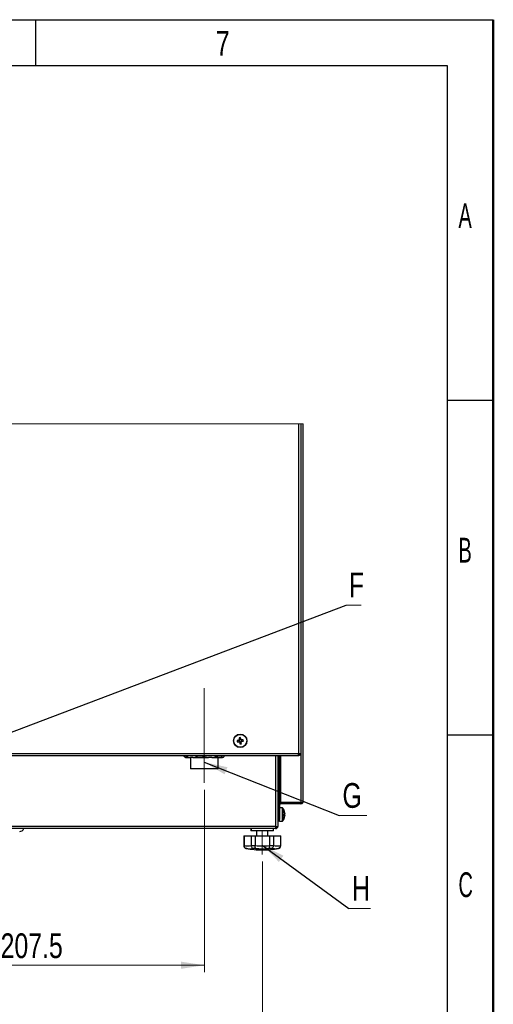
# Paper-space layout 'Specification Drawing' of a CAD drawing. Header units: millimetres. Extents: x 0 to 420, y 0 to 297.
# Tile 36 of 36: x 353 to 420, y 158 to 297. Entities that reach past the tile are written whole.
import ezdxf

# ---------------------------------------------------------------- set-up
doc = ezdxf.new("R2010")
doc.units = ezdxf.units.MM
doc.linetypes.add('CENTERX2', pattern=[20.32, 12.7, -2.54, 2.54, -2.54])
doc.layers.add('BOARDER', color=7, linetype='Continuous', lineweight=25)
doc.layers.add('COMPONENT', color=7, linetype='Continuous')
doc.styles.add('SLDTEXTSTYLE0', font='TXT', dxfattribs={"width": 0.605})
doc.styles.add('SLDTEXTSTYLE1', font='TXT', dxfattribs={"width": 0.75})
doc.dimstyles.new('SLDDIMSTYLE0', dxfattribs={"dimtxt": 0.18, "dimasz": 3.302, "dimexe": 0, "dimexo": 0.0625, "dimgap": 0, "dimtad": 0, "dimtih": 1, "dimtoh": 1, "dimdec": 0, "dimrnd": 1e-09, "dimzin": 0, "dimdsep": 46, "dimtxsty": 'Standard', "dimsah": 1, "dimcen": 0.09, "dimadec": 0, "dimazin": 0, "dimtfac": 3.302, "dimtdec": 0, "dimtofl": 0, "dimtmove": 0, "dimatfit": 3, "dimfxl": 0, "dimfrac": 2, "dimtolj": 1, "dimtzin": 0, "dimarcsym": 0})
doc.dimstyles.new('SLDDIMSTYLE11', dxfattribs={"dimtxt": 3.5, "dimasz": 3.302, "dimexe": 0, "dimexo": 0.0625, "dimgap": 0.875, "dimtad": 1, "dimdec": 1, "dimlfac": 5, "dimrnd": 1e-09, "dimzin": 12, "dimdsep": 46, "dimtxsty": 'SLDTEXTSTYLE1', "dimsah": 1, "dimcen": 0.09, "dimadec": 0, "dimazin": 3, "dimtfac": 1, "dimtdec": 1, "dimtofl": 0, "dimtmove": 0, "dimatfit": 3, "dimfxl": 0, "dimfrac": 2, "dimtolj": 1, "dimtzin": 12, "dimarcsym": 0})
doc.dimstyles.new('SLDDIMSTYLE9', dxfattribs={"dimtxt": 3.5, "dimasz": 3.302, "dimexe": 0, "dimexo": 0.0625, "dimgap": 0.875, "dimtad": 1, "dimdec": 0, "dimlfac": 5, "dimrnd": 1e-09, "dimzin": 12, "dimdsep": 46, "dimtxsty": 'SLDTEXTSTYLE1', "dimsah": 1, "dimcen": 0.09, "dimadec": 0, "dimazin": 3, "dimtfac": 1, "dimtdec": 0, "dimtofl": 0, "dimtmove": 0, "dimatfit": 3, "dimfxl": 0, "dimfrac": 2, "dimtolj": 1, "dimtzin": 12, "dimarcsym": 0})

# ---------------------------------------------------------------- blocks, each defined once
blk = doc.blocks.new('_D_10')
at = {"color": 7, "linetype": 'Continuous', "lineweight": 0}
for p, q in [((278.98, 177.28), (278.98, 143.16)), ((387.35, 177.97), (387.35, 143.16)), ((387.35, 144.16), (278.98, 144.16))]:
    blk.add_line(p, q, dxfattribs=at)
at = {"color": 7, "linetype": 'Continuous', "lineweight": 18}
for points in [[(278.98, 144.16), (282.28, 143.65), (282.28, 144.67)], [(387.35, 144.16), (384.04, 144.67), (384.04, 143.65)]]:
    blk.add_solid(points, dxfattribs=at)
at = {"color": 7, "linetype": 'Continuous', "lineweight": 18, "insert": (324.05, 148.67), "char_height": 3.5, "attachment_point": 1, "style": 'SLDTEXTSTYLE1'}
blk.add_mtext('542', dxfattribs=at)
blk = doc.blocks.new('_D_15')
at = {"color": 7, "linetype": 'Continuous', "lineweight": 0}
for p, q in [((379.15, 188.1), (379.15, 162.31)), ((337.65, 187.02), (337.65, 162.31)), ((337.65, 163.31), (379.15, 163.31))]:
    blk.add_line(p, q, dxfattribs=at)
at = {"color": 7, "linetype": 'Continuous', "lineweight": 18}
for points in [[(337.65, 163.31), (340.95, 162.8), (340.95, 163.82)], [(379.15, 163.31), (375.84, 163.82), (375.84, 162.8)]]:
    blk.add_solid(points, dxfattribs=at)
at = {"color": 7, "linetype": 'Continuous', "lineweight": 18, "insert": (350.35, 167.82), "char_height": 3.5, "attachment_point": 1, "style": 'SLDTEXTSTYLE1'}
blk.add_mtext('207.5', dxfattribs=at)
blk = doc.blocks.new('SW_NOTE_0_27')
at = {"color": 0, "linetype": 'Continuous', "lineweight": 0}
blk.add_line((3.06, 0), (0, 0), dxfattribs=at)
at = {"color": 0, "linetype": 'Continuous', "lineweight": 0, "insert": (0.46, 4.59), "char_height": 3.5, "attachment_point": 1, "style": 'SLDTEXTSTYLE1'}
blk.add_mtext('H', dxfattribs=at)
blk = doc.blocks.new('SW_NOTE_0_28')
at = {"color": 0, "linetype": 'Continuous', "lineweight": 0}
blk.add_line((3.94, 0), (0, 0), dxfattribs=at)
at = {"color": 0, "linetype": 'Continuous', "lineweight": 0, "insert": (0.49, 4.59), "char_height": 3.5, "attachment_point": 1, "style": 'SLDTEXTSTYLE1'}
blk.add_mtext('G', dxfattribs=at)
blk = doc.blocks.new('SW_NOTE_0_29')
at = {"color": 0, "linetype": 'Continuous', "lineweight": 0}
blk.add_line((2.14, 0), (0, 0), dxfattribs=at)
at = {"color": 0, "linetype": 'Continuous', "lineweight": 0, "insert": (0.4, 4.6), "char_height": 3.5, "attachment_point": 1, "style": 'SLDTEXTSTYLE1'}
blk.add_mtext('F', dxfattribs=at)

psp = doc.layouts.new('Specification Drawing')

# ---------------------------------------------------------------- linework, layer by layer
at = {"color": 7, "linetype": 'Continuous', "lineweight": 18}
for p, q in [((393.1244, 239.8475), (273.3244, 239.8475)), ((387.3458, 182.3206), (387.3458, 178.9689))]:
    psp.add_line(p, q, dxfattribs=at)
at = {"color": 7, "linetype": 'Continuous', "lineweight": 25}
for p, q in [((392.4537, 239.8475), (392.4537, 193.2604)), ((392.7737, 239.8475), (392.7737, 193.2604)), ((392.8044, 239.8475), (392.8044, 186.3306)), ((393.1244, 186.4406), (393.1244, 239.8475)), ((384.0154, 195.1176), (384.0416, 194.9133)), ((384.3009, 195.2487), (384.0965, 195.2225)), ((384.4319, 194.9632), (384.4058, 195.1675)), ((384.1465, 194.8321), (384.3508, 194.8583)), ((392.4509, 192.9404), (327.2452, 192.9404)), ((376.2784, 192.9245), (376.2784, 192.9404)), ((376.2784, 192.9245), (376.4412, 192.9245)), ((376.4132, 192.712), (376.4646, 192.6606)), ((376.4412, 192.9245), (376.4412, 192.9404)), ((376.4646, 192.6606), (377.1895, 192.6606)), ((377.5455, 192.6606), (377.1895, 192.6606)), ((377.2052, 192.6606), (377.2052, 191.1006)), ((377.5455, 192.6606), (379.755, 192.6606)), ((378.2938, 192.9245), (378.2938, 192.9404)), ((378.2938, 192.9245), (378.8026, 192.9245)), ((378.8026, 192.9245), (378.8026, 192.9404)), ((380.2082, 192.6606), (379.755, 192.6606)), ((380.2082, 192.6606), (381.7107, 192.6606)), ((381.0852, 191.1006), (381.0852, 192.6606)), ((381.1606, 192.9245), (381.1606, 192.9404)), ((381.1606, 192.9245), (381.5066, 192.9245)), ((381.5066, 192.9245), (381.5066, 192.9404)), ((381.8079, 192.6606), (381.7107, 192.6606)), ((381.8079, 192.6606), (381.8258, 192.6606)), ((381.8258, 192.6606), (381.8772, 192.712)), ((382.012, 192.9245), (382.012, 192.9404)), ((389.5452, 192.9404), (389.5452, 182.9435)), ((389.6244, 188.0125), (389.6244, 192.9404)), ((389.7844, 188.0125), (389.7844, 192.9404)), ((392.4509, 192.9404), (392.4537, 192.9404)), ((392.4537, 193.2604), (392.7737, 193.2604)), ((392.5266, 193.1204), (392.4537, 193.1204)), ((392.4537, 192.9404), (392.4537, 193.1004)), ((381.0852, 191.1006), (377.2052, 191.1006)), ((389.7844, 188.0125), (389.6244, 188.0125)), ((389.6244, 188.0125), (389.6244, 187.5882)), ((389.7844, 187.5882), (389.7844, 188.0125)), ((389.6244, 187.5882), (389.7844, 187.5882)), ((389.6244, 187.5882), (389.6244, 186.4839)), ((389.7844, 187.5882), (389.7844, 186.4839)), ((389.7344, 186.2806), (389.5452, 186.2806)), ((389.5452, 186.1206), (389.6726, 186.1206)), ((389.5452, 185.4206), (389.6244, 185.4206)), ((389.6244, 185.3777), (389.5452, 185.3777)), ((389.7844, 186.4839), (389.6244, 186.4839)), ((389.7844, 185.9606), (389.6244, 185.9606)), ((389.6244, 185.9606), (389.6244, 183.8964)), ((389.8313, 186.3306), (389.7182, 186.3306)), ((389.8313, 186.0738), (389.7182, 186.1869)), ((389.9444, 186.2806), (389.7344, 186.2806)), ((389.7844, 185.9606), (389.7844, 183.8964)), ((390.1656, 185.5706), (389.7844, 185.5706)), ((389.9444, 186.3306), (389.8313, 186.3306)), ((392.8044, 186.3306), (389.9444, 186.3306)), ((392.8044, 186.2806), (389.9444, 186.2806)), ((392.8044, 186.1206), (389.9444, 186.1206)), ((392.8044, 186.3306), (393.0816, 186.3306)), ((393.0816, 186.2806), (392.8044, 186.2806)), ((389.5452, 184.6636), (389.6244, 184.6636)), ((389.6244, 184.5777), (389.5452, 184.5777)), ((389.5452, 183.8636), (389.6244, 183.8636)), ((389.6244, 183.8206), (389.5452, 183.8206)), ((389.7844, 183.8964), (389.6244, 183.8964)), ((389.6244, 183.8964), (389.6244, 183.7206)), ((389.7844, 183.7206), (389.7844, 183.8964)), ((390.5109, 184.7833), (390.5109, 184.8143)), ((390.5109, 184.7833), (390.5109, 184.6954)), ((390.5109, 184.489), (390.5109, 184.5459)), ((390.5109, 184.4917), (390.5109, 184.427)), ((389.2252, 182.9406), (277.0652, 182.9406)), ((389.2252, 182.6206), (277.0652, 182.6206)), ((385.7152, 182.6206), (385.7152, 182.3206)), ((385.7458, 182.6206), (385.7458, 182.3206)), ((388.9458, 182.3206), (388.9458, 182.6206)), ((389.2252, 182.9406), (389.2252, 182.6206)), ((389.2252, 182.8789), (389.2622, 182.9036)), ((389.3852, 182.9406), (389.5452, 182.9406)), ((389.5452, 182.9435), (389.5452, 182.9406)), ((389.6244, 183.7206), (389.7844, 183.7206)), ((389.7844, 183.7206), (389.7844, 183.6706)), ((389.7844, 183.6706), (390.1656, 183.6706)), ((384.7152, 181.6206), (384.7152, 180.2206)), ((384.7152, 181.6206), (384.7367, 181.6206)), ((384.7367, 181.6206), (384.7367, 180.2273)), ((384.7367, 181.6206), (384.7458, 181.6206)), ((384.7458, 181.6206), (384.7458, 180.2206)), ((384.7458, 181.6206), (384.7673, 181.6206)), ((384.7673, 181.6206), (384.7673, 180.2273)), ((384.7673, 181.6206), (385.7673, 181.6206)), ((385.7458, 182.3206), (385.7152, 182.3206)), ((388.9458, 182.3206), (385.7458, 182.3206)), ((385.7673, 181.6206), (386.3458, 181.6206)), ((385.7673, 181.6206), (385.7673, 180.2273)), ((386.3458, 181.6206), (386.3458, 180.2273)), ((386.3458, 181.6206), (388.3458, 181.6206)), ((386.5152, 182.3206), (386.5152, 181.6206)), ((386.5458, 182.3206), (386.5458, 181.6206)), ((388.1458, 181.6206), (388.1458, 182.3206)), ((388.3458, 181.6206), (388.3458, 180.2273)), ((388.3458, 181.6206), (388.9242, 181.6206)), ((388.9242, 181.6206), (388.9242, 180.2273)), ((388.9242, 181.6206), (389.9242, 181.6206)), ((389.9242, 181.6206), (389.9242, 180.2273)), ((389.9242, 181.6206), (389.9458, 181.6206)), ((389.9458, 180.2206), (389.9458, 181.6206)), ((384.7367, 180.2206), (384.7367, 180.2273)), ((384.7673, 180.2206), (384.7673, 180.2273)), ((385.7673, 180.2273), (385.7674, 180.2206)), ((385.7674, 180.2206), (386.3456, 180.2206)), ((386.3992, 179.8272), (386.0302, 179.8272)), ((386.3456, 180.2206), (386.3458, 180.2273)), ((388.6613, 179.8272), (388.2923, 179.8272)), ((388.3458, 180.2273), (388.3459, 180.2206)), ((388.3459, 180.2206), (388.9241, 180.2206)), ((388.9241, 180.2206), (388.9242, 180.2273)), ((389.9242, 180.2273), (389.9243, 180.2206))]:
    psp.add_line(p, q, dxfattribs=at)
at = {"color": 7, "linetype": 'CENTERX2', "lineweight": 18, "ltscale": 1.8}
psp.add_line((379.1452, 189.1006), (379.1452, 202.5006), dxfattribs=at)
at = {"color": 8, "linetype": 'Continuous', "lineweight": 25}
for p, q in [((327.2381, 193.2604), (392.4537, 193.2604)), ((389.2252, 192.9404), (389.2252, 182.9406)), ((389.9444, 186.3306), (389.9444, 192.9404)), ((392.4537, 193.1204), (392.4537, 193.2604)), ((389.5452, 186.4406), (389.6382, 186.4406)), ((389.7344, 186.2021), (389.7344, 186.2806)), ((390.1656, 185.5706), (390.1656, 183.6706)), ((390.2396, 185.5319), (390.2396, 183.7094)), ((384.7152, 180.2206), (384.7367, 180.2206)), ((384.7458, 180.2206), (384.7673, 180.2206)), ((385.0531, 179.8272), (385.0431, 179.8272)), ((385.1413, 179.815), (385.0531, 179.8272)), ((385.0837, 179.8272), (385.0736, 179.8272)), ((389.6179, 179.8272), (389.6079, 179.8272)), ((389.9243, 180.2206), (389.9458, 180.2206))]:
    psp.add_line(p, q, dxfattribs=at)
at = {"color": 7, "linetype": 'Continuous', "lineweight": 25, "flags": 128}
for points in [[(384.0319, 195.1197), (383.9995, 195.1156), (383.9672, 195.1114), (383.9351, 195.1073), (383.903, 195.1032), (383.8711, 195.0991), (383.8394, 195.0951), (383.8078, 195.091), (383.7763, 195.087)], [(383.8025, 194.8827), (383.8339, 194.8867), (383.8655, 194.8908), (383.8973, 194.8948), (383.9292, 194.8989), (383.9612, 194.903), (383.9934, 194.9071), (384.0256, 194.9112), (384.058, 194.9154)], [(384.066, 195.4616), (384.07, 195.4302), (384.074, 195.3986), (384.0781, 195.3668), (384.0822, 195.3349), (384.0863, 195.3029), (384.0904, 195.2707), (384.0945, 195.2384), (384.0986, 195.2061)], [(384.303, 195.2322), (384.2988, 195.2646), (384.2947, 195.2968), (384.2906, 195.329), (384.2865, 195.361), (384.2824, 195.3929), (384.2784, 195.4247), (384.2743, 195.4563), (384.2703, 195.4878)], [(384.6449, 195.1981), (384.6135, 195.1941), (384.5819, 195.19), (384.5501, 195.186), (384.5182, 195.1819), (384.4861, 195.1778), (384.454, 195.1737), (384.4217, 195.1696), (384.3894, 195.1654)], [(384.4155, 194.9611), (384.4479, 194.9652), (384.4801, 194.9694), (384.5123, 194.9735), (384.5443, 194.9776), (384.5762, 194.9817), (384.608, 194.9857), (384.6396, 194.9898), (384.671, 194.9938)], [(384.1444, 194.8486), (384.1485, 194.8162), (384.1526, 194.784), (384.1568, 194.7518), (384.1609, 194.7198), (384.1649, 194.6879), (384.169, 194.6561), (384.173, 194.6245), (384.1771, 194.593)], [(384.3814, 194.6192), (384.3774, 194.6506), (384.3733, 194.6822), (384.3693, 194.714), (384.3652, 194.7459), (384.3611, 194.7779), (384.357, 194.8101), (384.3528, 194.8424), (384.3487, 194.8747)], [(390.4626, 184.652), (390.4622, 184.6357), (390.4617, 184.6206)], [(390.4625, 185.06), (390.4628, 185.0601), (390.4629, 185.0599), (390.4628, 185.0596), (390.4627, 185.0595)], [(385.0736, 179.8272), (385.3551, 179.7789), (385.6376, 179.7369), (385.9209, 179.7014), (386.205, 179.6724), (386.4897, 179.6497), (386.7748, 179.6336), (387.0602, 179.6239), (387.3458, 179.6206), (387.6313, 179.6239), (387.9167, 179.6336), (388.2018, 179.6497), (388.4865, 179.6724), (388.7706, 179.7014), (389.054, 179.7369), (389.3364, 179.7789), (389.6179, 179.8272)]]:
    psp.add_lwpolyline(points, dxfattribs=at)
at = {"color": 7, "linetype": 'Continuous', "lineweight": 25}
for radius in [0.95, 0.9113]:
    psp.add_circle((384.2237, 195.0404), radius, dxfattribs=at)
for centre, radius, start, end in [((387.2788, 195.4312), 3.5193, 185.611581, 188.965807), ((384.2237, 195.0404), 0.2076, 127.039634, 157.539265), ((384.2237, 195.0404), 0.1702, 150.047679, 224.52971), ((384.2237, 195.0404), 0.2076, 217.039889, 247.539572), ((384.6148, 191.9824), 3.5223, 95.613461, 98.964855), ((384.2235, 195.0406), 0.1699, 134.51442, 150.057272), ((384.2236, 195.0403), 0.1701, 224.524531, 240.054646), ((384.2237, 195.0404), 0.1702, 60.04747, 134.530845), ((384.2237, 195.0404), 0.1702, 240.04747, 314.530845), ((384.2236, 195.0403), 0.2077, 37.044359, 67.53111), ((384.2237, 195.0404), 0.1702, 44.529056, 60.050122), ((384.2236, 195.0405), 0.1703, 314.532521, 330.039171), ((384.2237, 195.0404), 0.1702, 330.047679, 44.52971), ((384.2237, 195.0404), 0.2076, 307.039634, 337.539265), ((381.1659, 194.6493), 3.522, 5.612859, 8.964529), ((383.8329, 198.0963), 3.5201, 275.61079, 278.964237), ((389.9444, 185.9607), 0.32, 89.996984, 135.001516), ((389.9445, 185.9606), 0.16, 90.004412, 134.99924), ((390.1656, 185.4806), 0.09, 34.712649, 90.004543), ((388.9244, 184.6206), 1.6001, 16.102014, 34.717446), ((392.8044, 186.4406), 0.16, 269.999853, 316.56953), ((392.8045, 186.4406), 0.32, 269.997936, 330.001066), ((392.9535, 186.4439), 0.171, 318.511092, 358.902674), ((392.8044, 186.4406), 0.32, 330.000721, 359.99959), ((388.9244, 184.6207), 1.6001, 325.282554, 343.897986), ((388.9584, 184.6358), 1.5627, 6.556685, 16.090771), ((390.4218, 185.0535), 0.0411, 337.883002, 22.116998), ((388.9582, 184.6048), 1.5629, 6.557238, 16.090218), ((390.3946, 184.7956), 0.1536, 295.183455, 319.252759), ((388.746, 184.5548), 1.717, 356.599966, 3.400034), ((390.3945, 184.4456), 0.1537, 40.753075, 64.810711), ((390.3946, 184.592), 0.1536, 295.179986, 319.247735), ((388.9581, 184.6055), 1.563, 343.910272, 353.442789), ((390.4327, 184.1853), 0.0302, 334.428773, 353.103774), ((390.4622, 184.1811), 0.000724, 11.159815, 57.548858), ((388.6795, 184.624), 1.7835, 359.890958, 1.016003), ((388.6778, 184.6172), 1.7851, 358.984531, 0.108508), ((353.0452, 182.8204), 0.6, 270.000626, 340.550792), ((390.1656, 183.7606), 0.09, 269.995457, 325.287351), ((385.1152, 180.2206), 0.4, 180.000428, 259.610458), ((385.1458, 180.2206), 0.4, 180.000428, 259.610458), ((385.2673, 183.2125), 3.0268, 260.491638, 279.508362), ((387.3152, 192.2204), 12.5997, 259.611122, 270.000196), ((385.5569, 182.9145), 3.1234, 261.284487, 278.715513), ((387.3458, 192.2194), 12.0337, 265.233229, 274.766771), ((387.3458, 192.2221), 12.431, 265.632967, 274.367033), ((389.1048, 182.9229), 3.1318, 261.293591, 270.265212), ((389.1346, 182.9145), 3.1234, 261.284487, 278.715513), ((389.4242, 183.2125), 3.0268, 260.491638, 279.508362), ((389.5152, 180.2206), 0.4, 280.389542, 359.999572), ((389.5458, 180.2206), 0.4, 280.389542, 359.999572)]:
    psp.add_arc(centre, radius, start, end, dxfattribs=at)
for points, knots in [([(376.4181, 192.7168), (376.4024, 192.7311), (376.3399, 192.7879), (376.3048, 192.866), (376.2784, 192.9245)], [0, 0, 0, 0, 0.25059649, 1, 1, 1, 1]), ([(376.4412, 192.9245), (376.4638, 192.912), (376.5917, 192.8412), (376.8349, 192.7279), (377.0716, 192.683), (377.1895, 192.6606)], [0, 0, 0, 0, 0.0972546, 0.55006163, 1, 1, 1, 1]), ([(377.5455, 192.6606), (377.6724, 192.6853), (377.9332, 192.7362), (378.1735, 192.8566), (378.2929, 192.924), (378.2938, 192.9245)], [0, 0, 0, 0, 0.48429319, 0.99590995, 1, 1, 1, 1]), ([(378.8026, 192.9245), (378.9378, 192.8681), (379.2438, 192.7403), (379.5719, 192.6892), (379.755, 192.6606)], [0, 0, 0, 0, 0.44167675, 1, 1, 1, 1]), ([(380.2082, 192.6606), (380.2197, 192.6618), (380.3877, 192.6783), (380.7144, 192.7437), (381.0105, 192.8637), (381.1606, 192.9245)], [0, 0, 0, 0, 0.03489282, 0.51065, 1, 1, 1, 1]), ([(381.5066, 192.9245), (381.5342, 192.866), (381.5829, 192.7624), (381.672, 192.6915), (381.7107, 192.6606)], [0, 0, 0, 0, 0.56564526, 1, 1, 1, 1]), ([(381.8079, 192.6606), (381.8125, 192.6628), (381.8574, 192.6844), (381.9342, 192.7737), (381.9833, 192.8688), (382.012, 192.9245)], [0, 0, 0, 0, 0.045013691, 0.441367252, 1, 1, 1, 1]), ([(392.4537, 193.2604), (392.4535, 193.2196), (392.4531, 193.1442), (392.4522, 193.0456), (392.4521, 192.9798), (392.4511, 192.9485), (392.4509, 192.9404)], [0, 0, 0, 0, 0.382665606, 0.707090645, 0.923864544, 1, 1, 1, 1]), ([(392.6137, 193.2604), (392.6113, 193.2394), (392.6065, 193.1975), (392.5695, 193.1446), (392.5166, 193.1076), (392.4746, 193.1028), (392.4537, 193.1004)], [0, 0, 0, 0, 0.25000642, 0.50000838, 0.75000703, 1, 1, 1, 1]), ([(392.7737, 193.2604), (392.7689, 193.2185), (392.7592, 193.1346), (392.6853, 193.0288), (392.5795, 192.9548), (392.4956, 192.9452), (392.4537, 192.9404)], [0, 0, 0, 0, 0.24999733, 0.50000272, 0.75000149, 1, 1, 1, 1]), ([(389.6244, 186.4839), (389.6304, 186.4571), (389.644, 186.3959), (389.6915, 186.3541), (389.7182, 186.3306)], [0, 0, 0, 0, 0.43758633, 1, 1, 1, 1]), ([(389.7182, 186.1869), (389.6913, 186.1538), (389.6375, 186.0877), (389.6288, 186.003), (389.6244, 185.9606)], [0, 0, 0, 0, 0.50000889, 1, 1, 1, 1]), ([(389.7844, 186.4839), (389.7869, 186.4579), (389.7921, 186.4037), (389.8179, 186.3556), (389.8313, 186.3306)], [0, 0, 0, 0, 0.4798634, 1, 1, 1, 1]), ([(389.8313, 186.0738), (389.8179, 186.0572), (389.791, 186.0242), (389.7866, 185.9818), (389.7844, 185.9606)], [0, 0, 0, 0, 0.49997676, 1, 1, 1, 1]), ([(392.8029, 186.3199), (392.8028, 186.3109), (392.8027, 186.2978), (392.8019, 186.2847), (392.8016, 186.2806)], [0, 0, 0, 0, 0.68970597, 1, 1, 1, 1]), ([(392.8038, 186.3284), (392.8038, 186.325), (392.8037, 186.3083), (392.8036, 186.2916), (392.8035, 186.2784)], [0, 0, 0, 0, 0.20436022, 1, 1, 1, 1]), ([(389.2252, 182.9406), (389.266, 182.9408), (389.3414, 182.9412), (389.44, 182.9421), (389.5059, 182.9422), (389.5371, 182.9432), (389.5452, 182.9435)], [0, 0, 0, 0, 0.38267021, 0.70708127, 0.92385033, 1, 1, 1, 1]), ([(389.2252, 182.7806), (389.2462, 182.783), (389.2881, 182.7878), (389.341, 182.8248), (389.378, 182.8777), (389.3828, 182.9197), (389.3852, 182.9406)], [0, 0, 0, 0, 0.249998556, 0.50000279, 0.750011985, 1, 1, 1, 1]), ([(389.2252, 182.6206), (389.2671, 182.6254), (389.351, 182.6351), (389.4568, 182.7091), (389.5308, 182.8148), (389.5404, 182.8987), (389.5452, 182.9406)], [0, 0, 0, 0, 0.25000294, 0.50000382, 0.75000057, 1, 1, 1, 1]), ([(384.7367, 180.2206), (384.7406, 180.1762), (384.7484, 180.0879), (384.8125, 179.9694), (384.9086, 179.8778), (384.996, 179.8396), (385.0454, 179.8286), (385.0522, 179.8273), (385.0531, 179.8272)], [0, 0, 0, 0, 0.2431588, 0.48287868, 0.72155067, 0.96216109, 0.99511972, 1, 1, 1, 1]), ([(384.7673, 180.2206), (384.7712, 180.1762), (384.7789, 180.0879), (384.8431, 179.9694), (384.9391, 179.8778), (385.0266, 179.8396), (385.076, 179.8286), (385.0828, 179.8273), (385.0837, 179.8272)], [0, 0, 0, 0, 0.2431588, 0.48287868, 0.72155067, 0.96216109, 0.99511972, 1, 1, 1, 1]), ([(385.7674, 180.2206), (385.7722, 180.1764), (385.7815, 180.0898), (385.8348, 179.9731), (385.9118, 179.8813), (385.9839, 179.84), (386.0242, 179.8286), (386.0295, 179.8273), (386.0302, 179.8272)], [0, 0, 0, 0, 0.26348214, 0.51572559, 0.75066423, 0.9674307, 0.99581767, 1, 1, 1, 1]), ([(386.3992, 179.8272), (386.399, 179.8273), (386.3975, 179.8287), (386.3826, 179.8443), (386.3654, 179.8952), (386.3505, 179.9815), (386.3429, 180.0946), (386.3447, 180.177), (386.3456, 180.2206)], [0, 0, 0, 0, 0.00188301, 0.01533101, 0.15994892, 0.38586285, 0.67447243, 1, 1, 1, 1]), ([(388.2923, 179.8272), (388.2925, 179.8273), (388.2941, 179.8287), (388.3089, 179.8443), (388.3261, 179.8952), (388.3411, 179.9815), (388.3486, 180.0946), (388.3468, 180.177), (388.3459, 180.2206)], [0, 0, 0, 0, 0.00188301, 0.015331, 0.15994885, 0.38586338, 0.67447257, 1, 1, 1, 1]), ([(388.6613, 179.8272), (388.662, 179.8273), (388.6673, 179.8286), (388.7077, 179.84), (388.7798, 179.8813), (388.8567, 179.9731), (388.9101, 180.0898), (388.9194, 180.1764), (388.9241, 180.2206)], [0, 0, 0, 0, 0.00418232, 0.03256928, 0.2493382, 0.48427474, 0.73651803, 1, 1, 1, 1]), ([(389.6079, 179.8272), (389.6088, 179.8273), (389.6155, 179.8286), (389.665, 179.8396), (389.7524, 179.8778), (389.8485, 179.9694), (389.9126, 180.0879), (389.9204, 180.1762), (389.9243, 180.2206)], [0, 0, 0, 0, 0.00488028, 0.03783889, 0.27845169, 0.51712157, 0.75684133, 1, 1, 1, 1])]:
    psp.add_open_spline(points, degree=3, knots=knots, dxfattribs=at)
at = {"layer": 'BOARDER'}
for p, q in [((355.34, 290.5), (355.34, 297)), ((413.5, 290.5), (413.5, 6.5)), ((413.5, 243.2), (420, 243.2)), ((413.5, 195.9), (420, 195.9))]:
    psp.add_line(p, q, dxfattribs=at)
at = {"layer": 'BOARDER', "linetype": 'Continuous', "lineweight": 50}
psp.add_line((420, 0), (420, 297), dxfattribs=at)
at = {"layer": 'COMPONENT'}
for p, q in [((0, 297), (420, 297)), ((6.5, 290.5), (413.5, 290.5))]:
    psp.add_line(p, q, dxfattribs=at)

# ---------------------------------------------------------------- block references
at = {"color": 7, "linetype": 'Continuous', "lineweight": 0}
for name, p in [('SW_NOTE_0_29', (399.1875, 214.2243)), ('SW_NOTE_0_28', (398.1875, 184.4743)), ('SW_NOTE_0_27', (399.5625, 171.3493))]:
    psp.add_blockref(name, p, dxfattribs=at)

# ---------------------------------------------------------------- texts
at = {"layer": 'BOARDER', "char_height": 3.5}
for s, insert, attachment_point, style in [('7', (381.752, 295.3934), 2, 'SLDTEXTSTYLE1'), ('A', (415.0709, 271.0445), 1, 'SLDTEXTSTYLE0'), ('B', (415.0709, 223.7445), 1, 'SLDTEXTSTYLE0'), ('C', (415.0709, 176.4445), 1, 'SLDTEXTSTYLE0')]:
    psp.add_mtext(s, dxfattribs=dict(at, insert=insert, attachment_point=attachment_point, style=style))

# ---------------------------------------------------------------- dimensions: what is measured, and where the dimension line sits
at = {"color": 7, "linetype": 'Continuous', "lineweight": 18}
dim = psp.add_linear_dim(base=(379.1452, 163.3095), p1=(337.6452, 188.0206), p2=(379.1452, 189.1006), dimstyle='SLDDIMSTYLE11', dxfattribs=at)
dim.commit()
dim.dimension.update_dxf_attribs({"geometry": '_D_15', "text_midpoint": (356.1724, 163.3095), "dimtype": 160})
dim = psp.add_linear_dim(base=(278.9752, 144.1606), p1=(387.3458, 178.9689), p2=(278.9752, 178.28), angle=0, dimstyle='SLDDIMSTYLE9', dxfattribs=at)
dim.commit()
dim.dimension.update_dxf_attribs({"geometry": '_D_10', "text_midpoint": (327.9313, 144.1606), "dimtype": 160})

# ---------------------------------------------------------------- leaders
at = {"color": 7, "linetype": 'Continuous', "lineweight": 0}
for points in [[(337.6452, 190.889), (399.1875, 214.2243)], [(379.1452, 192.0195), (398.1875, 184.4743)], [(387.3458, 180.307), (399.5625, 171.3493)]]:
    psp.add_leader(points, dimstyle='SLDDIMSTYLE0', dxfattribs=at)

doc.saveas('drawing.dxf')
